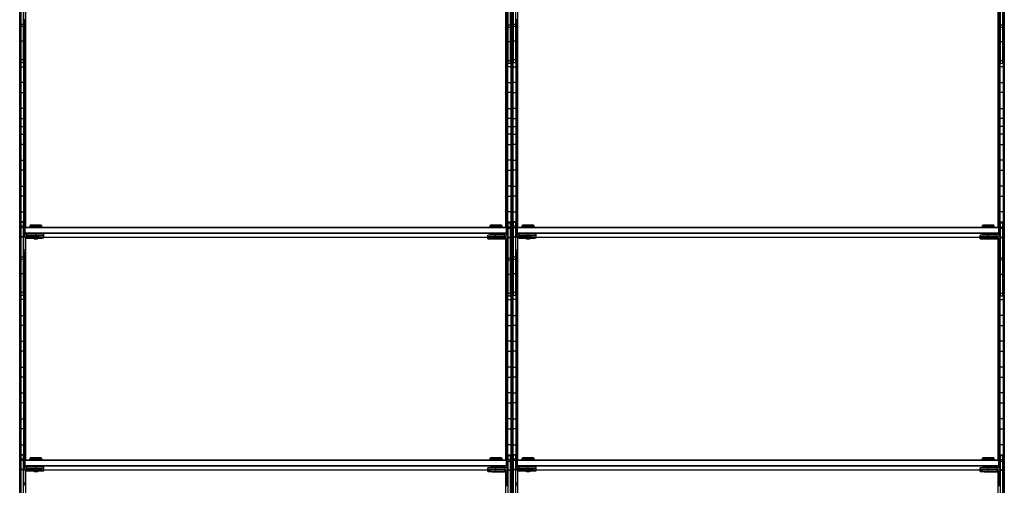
# Model space of a CAD drawing. Header units: millimetres. Extents: x -305 to 915, y -1202 to 1202.
# Tile 3 of 5: x -305 to 915, y -444 to 132. Entities that reach past the tile are written whole.
import ezdxf

# ---------------------------------------------------------------- set-up
doc = ezdxf.new("R2010")
doc.units = ezdxf.units.MM

msp = doc.modelspace()

# ---------------------------------------------------------------- linework, layer by layer
at = {"color": 7, "linetype": 'Continuous', "lineweight": 25}
for p, q in [((-304.9, -1200), (-304.9, 1200)), ((-304.5, 1199.7), (-304.5, -1199.7)), ((-303.7, 1198.8), (-303.7, -1198.8)), ((-303.4, 1198.5), (-303.4, -1198.5)), ((303.4, 1198.5), (303.4, -1198.5)), ((303.7, -1198.8), (303.7, 1198.8)), ((304.5, 1199.7), (304.5, -1199.7)), ((304.9, 1200), (304.9, -1200)), ((305.2, -1199.7), (305.2, 1199.7)), ((306, 1198.8), (306, -1198.8)), ((306.4, -1198.5), (306.4, 1198.5)), ((913.1, 1198.5), (913.1, -1198.5)), ((913.5, -1198.8), (913.5, 1198.8)), ((914.3, 1199.7), (914.3, -1199.7)), ((914.6, -1200), (914.6, 1200)), ((-303, 78.8), (-303, 169.8)), ((-300, 78.8), (-300, 169.8)), ((300, 77.8), (300, 168.8)), ((303, 77.8), (303, 168.8)), ((306.8, 78.8), (306.8, 169.8)), ((309.8, 78.8), (309.8, 169.8)), ((909.8, 77.8), (909.8, 168.8)), ((912.8, 77.8), (912.8, 168.8)), ((-298, 150.8), (-298, 131.8)), ((-297.4, -124.5), (-297.4, 149.2)), ((297.4, -124.5), (297.4, 148.2)), ((298, 149.8), (298, 130.8)), ((311.8, 150.8), (311.8, 131.8)), ((312.3, -124.5), (312.3, 149.2)), ((907.2, -124.5), (907.2, 148.2)), ((907.8, 149.8), (907.8, 130.8)), ((-300, 126.1), (-303, 126.1)), ((-300, 123.4), (-303, 123.4)), ((-298, 131.8), (-300, 131.8)), ((-299.6, -135.5), (-299.6, 131.8)), ((-299.3, 131.8), (-299.3, -134.9)), ((-298.5, 131.8), (-298.5, -125)), ((-298.1, -124.7), (-298.1, 131.8)), ((298, 131.2), (300, 131.2)), ((298, 130.8), (300, 130.8)), ((298.1, -124.7), (298.1, 130.8)), ((298.5, 130.8), (298.5, -125)), ((299.3, 130.8), (299.3, -135.9)), ((299.6, -136.5), (299.6, 130.8)), ((303, 125.1), (300, 125.1)), ((303, 122.4), (300, 122.4)), ((309.8, 126.1), (306.8, 126.1)), ((309.8, 123.4), (306.8, 123.4)), ((311.8, 131.8), (309.8, 131.8)), ((310.1, -135.5), (310.1, 131.8)), ((310.5, 131.8), (310.5, -134.9)), ((311.3, 131.8), (311.3, -125)), ((311.6, -124.7), (311.6, 131.8)), ((907.8, 131.2), (909.8, 131.2)), ((907.8, 130.8), (909.8, 130.8)), ((907.9, -124.7), (907.9, 130.8)), ((908.2, 130.8), (908.2, -125)), ((909, 130.8), (909, -135.9)), ((909.4, -136.5), (909.4, 130.8)), ((912.8, 125.1), (909.8, 125.1)), ((912.8, 122.4), (909.8, 122.4)), ((-303, 118.2), (-303.4, 118.2)), ((-299.6, 118.2), (-300, 118.2)), ((299.6, 118.2), (300, 118.2)), ((303, 118.2), (303.4, 118.2)), ((306.8, 118.2), (306.4, 118.2)), ((310.1, 118.2), (309.8, 118.2)), ((909.4, 118.2), (909.8, 118.2)), ((912.8, 118.2), (913.1, 118.2)), ((-303.4, 105.8), (-303, 105.8)), ((-300, 105.6), (-303, 105.6)), ((-300, 105.8), (-299.6, 105.8)), ((300, 105.8), (299.6, 105.8)), ((303, 104.6), (300, 104.6)), ((303.4, 105.8), (303, 105.8)), ((306.4, 105.8), (306.8, 105.8)), ((309.8, 105.6), (306.8, 105.6)), ((309.8, 105.8), (310.1, 105.8)), ((909.8, 105.8), (909.4, 105.8)), ((912.8, 104.6), (909.8, 104.6)), ((913.1, 105.8), (912.8, 105.8)), ((-303, 86.2), (-303.4, 86.2)), ((-299.6, 86.2), (-300, 86.2)), ((299.6, 86.2), (300, 86.2)), ((303, 86.2), (303.4, 86.2)), ((306.8, 86.2), (306.4, 86.2)), ((310.1, 86.2), (309.8, 86.2)), ((909.4, 86.2), (909.8, 86.2)), ((912.8, 86.2), (913.1, 86.2)), ((-303.4, 73.8), (-299.6, 73.8)), ((-300, 82.3), (-303, 82.3)), ((-300, 78.8), (-303, 78.8)), ((303.4, 73.8), (299.6, 73.8)), ((303, 81.3), (300, 81.3)), ((303, 77.8), (300, 77.8)), ((306.4, 73.8), (310.1, 73.8)), ((309.8, 82.3), (306.8, 82.3)), ((309.8, 78.8), (306.8, 78.8)), ((913.1, 73.8), (909.4, 73.8)), ((912.8, 81.3), (909.8, 81.3)), ((912.8, 77.8), (909.8, 77.8)), ((-299.6, 54.2), (-303.4, 54.2)), ((299.6, 54.2), (303.4, 54.2)), ((310.1, 54.2), (306.4, 54.2)), ((909.4, 54.2), (913.1, 54.2)), ((-303.4, 41.8), (-299.6, 41.8)), ((303.4, 41.8), (299.6, 41.8)), ((306.4, 41.8), (310.1, 41.8)), ((913.1, 41.8), (909.4, 41.8)), ((-299.6, 22.2), (-303.4, 22.2)), ((299.6, 22.2), (303.4, 22.2)), ((310.1, 22.2), (306.4, 22.2)), ((909.4, 22.2), (913.1, 22.2)), ((-304.9, 0), (-297.4, 0)), ((-303.4, 9.8), (-299.6, 9.8)), ((297.4, 0), (312.3, 0)), ((303.4, 9.8), (299.6, 9.8)), ((306.4, 9.8), (310.1, 9.8)), ((914.6, 0), (907.2, 0)), ((913.1, 9.8), (909.4, 9.8)), ((-303.4, -9.8), (-299.6, -9.8)), ((303.4, -9.8), (299.6, -9.8)), ((306.4, -9.8), (310.1, -9.8)), ((913.1, -9.8), (909.4, -9.8)), ((-299.6, -22.2), (-303.4, -22.2)), ((299.6, -22.2), (303.4, -22.2)), ((310.1, -22.2), (306.4, -22.2)), ((909.4, -22.2), (913.1, -22.2)), ((-303.4, -41.8), (-299.6, -41.8)), ((303.4, -41.8), (299.6, -41.8)), ((306.4, -41.8), (310.1, -41.8)), ((913.1, -41.8), (909.4, -41.8)), ((-299.6, -54.2), (-303.4, -54.2)), ((299.6, -54.2), (303.4, -54.2)), ((310.1, -54.2), (306.4, -54.2)), ((909.4, -54.2), (913.1, -54.2)), ((-303.4, -73.8), (-299.6, -73.8)), ((303.4, -73.8), (299.6, -73.8)), ((306.4, -73.8), (310.1, -73.8)), ((913.1, -73.8), (909.4, -73.8)), ((-299.6, -86.2), (-303.4, -86.2)), ((299.6, -86.2), (303.4, -86.2)), ((310.1, -86.2), (306.4, -86.2)), ((909.4, -86.2), (913.1, -86.2)), ((-303.4, -105.8), (-299.6, -105.8)), ((303.4, -105.8), (299.6, -105.8)), ((306.4, -105.8), (310.1, -105.8)), ((913.1, -105.8), (909.4, -105.8)), ((-299.6, -118.2), (-303.4, -118.2)), ((-303, -209.2), (-303, -118.2)), ((-303, -118.2), (-300, -118.2)), ((-300, -209.2), (-300, -118.2)), ((299.6, -118.2), (303.4, -118.2)), ((300, -210.2), (300, -119.2)), ((300, -119.2), (303, -119.2)), ((303, -210.2), (303, -119.2)), ((310.1, -118.2), (306.4, -118.2)), ((306.8, -209.2), (306.8, -118.2)), ((306.8, -118.2), (309.8, -118.2)), ((309.8, -209.2), (309.8, -118.2)), ((909.4, -118.2), (913.1, -118.2)), ((909.8, -210.2), (909.8, -119.2)), ((909.8, -119.2), (912.8, -119.2)), ((912.8, -210.2), (912.8, -119.2)), ((-300, -123.5), (-303, -123.5)), ((-300, -125.5), (-303, -125.5)), ((-299, -125.5), (-298, -124.5)), ((-299, -125.5), (-299, -134.6)), ((-299, -125.5), (-298, -125.5)), ((-298, -131.5), (-299, -131.5)), ((-298, -132.5), (-299, -131.5)), ((-298, -133.8), (-298, -124.5)), ((-298, -124.5), (298, -124.5)), ((298, -125.5), (-298, -125.5)), ((-298, -131.5), (298, -131.5)), ((298, -132.5), (-298, -132.5)), ((-296, -135.6), (-296, -133.2)), ((-285, -133.2), (-296, -133.2)), ((-291.7, -122.2), (-292.5, -122.9)), ((-292.5, -122.9), (-292.5, -124.4)), ((-291.8, -124.4), (-291.8, -124.5)), ((-285, -124.3), (-285, -122.1)), ((-285, -124.3), (-285, -124.5)), ((-285, -135.2), (-285, -133.2)), ((-277.5, -122.9), (-278.3, -122.2)), ((-278.2, -124.5), (-278.2, -124.4)), ((-277.5, -124.4), (-277.5, -122.9)), ((-275, -135.4), (-275, -133.4)), ((278.3, -122.2), (277.5, -122.9)), ((277.5, -122.9), (277.5, -124.4)), ((278.2, -124.4), (278.2, -124.5)), ((278.2, -133.4), (278.2, -134.3)), ((285, -124.3), (285, -122.1)), ((285, -124.3), (285, -124.5)), ((285, -136.2), (285, -133.3)), ((292.5, -122.9), (291.7, -122.2)), ((291.8, -124.5), (291.8, -124.4)), ((291.8, -134.2), (291.8, -133.4)), ((292.5, -124.4), (292.5, -122.9)), ((298, -134.8), (298, -124.5)), ((299, -125.5), (298, -124.5)), ((299, -125.5), (298, -125.5)), ((298, -131.5), (299, -131.5)), ((298, -132.5), (299, -131.5)), ((299, -125.5), (299, -135.6)), ((303, -124.5), (300, -124.5)), ((303, -126.5), (300, -126.5)), ((309.8, -123.5), (306.8, -123.5)), ((309.8, -125.5), (306.8, -125.5)), ((310.8, -125.5), (311.8, -124.5)), ((310.8, -125.5), (310.8, -134.6)), ((310.8, -125.5), (311.8, -125.5)), ((311.8, -131.5), (310.8, -131.5)), ((311.8, -132.5), (310.8, -131.5)), ((311.8, -133.8), (311.8, -124.5)), ((311.8, -124.5), (907.8, -124.5)), ((907.8, -125.5), (311.8, -125.5)), ((311.8, -131.5), (907.8, -131.5)), ((907.8, -132.5), (311.8, -132.5)), ((313.7, -135.6), (313.7, -133.2)), ((324.8, -133.2), (313.7, -133.2)), ((317.2, -122.9), (317.2, -124.4)), ((318, -122.2), (317.3, -122.9)), ((318, -124.4), (318, -124.5)), ((324.8, -124.3), (324.8, -122.1)), ((324.8, -124.3), (324.8, -124.5)), ((324.8, -135.2), (324.8, -133.2)), ((332.2, -122.9), (331.5, -122.2)), ((331.5, -124.5), (331.5, -124.4)), ((332.2, -124.4), (332.2, -122.9)), ((334.8, -135.4), (334.8, -133.4)), ((887.2, -122.9), (887.2, -124.4)), ((888, -122.2), (887.3, -122.9)), ((888, -124.4), (888, -124.5)), ((888, -133.4), (888, -134.3)), ((894.8, -124.3), (894.8, -122.1)), ((894.8, -124.3), (894.8, -124.5)), ((894.8, -136.2), (894.8, -133.3)), ((902.2, -122.9), (901.5, -122.2)), ((901.5, -124.5), (901.5, -124.4)), ((901.5, -134.2), (901.5, -133.4)), ((902.2, -124.4), (902.2, -122.9)), ((907.8, -134.8), (907.8, -124.5)), ((908.8, -125.5), (907.8, -124.5)), ((908.8, -125.5), (907.8, -125.5)), ((907.8, -131.5), (908.8, -131.5)), ((907.8, -132.5), (908.8, -131.5)), ((908.8, -125.5), (908.8, -135.6)), ((912.8, -124.5), (909.8, -124.5)), ((912.8, -126.5), (909.8, -126.5)), ((-303.4, -137.8), (-303, -137.8)), ((-300, -136.5), (-303, -136.5)), ((-300, -136.9), (-303, -136.9)), ((-298, -137.2), (-300, -137.2)), ((-298, -137.2), (-298, -156.2)), ((-297.4, -412.5), (-297.4, -138.8)), ((-285, -135.2), (-296, -135.2)), ((-296, -135.6), (-287.5, -135.6)), ((-296, -138.2), (-296, -135.8)), ((-287.5, -135.8), (-296, -135.8)), ((-285, -137.8), (-296, -137.8)), ((-296, -138.2), (-287.5, -138.2)), ((-287.5, -135.4), (-287.5, -135.9)), ((-287.5, -135.9), (-287, -136.4)), ((-287.5, -138), (-287.5, -138.5)), ((-287.5, -138.5), (-287, -139)), ((-285, -136.4), (-285, -135.3)), ((-285, -137.8), (-285, -136.4)), ((-285, -139), (-285, -138)), ((-283, -136.4), (-282.5, -135.9)), ((-283, -139), (-282.5, -138.5)), ((-282.5, -135.9), (-282.5, -135.4)), ((-282.5, -138.5), (-282.5, -138)), ((-275, -138), (-275, -136)), ((-275, -136.9), (278.2, -136.9)), ((275, -136.4), (275, -134.4)), ((275, -139), (275, -137)), ((278.2, -136.5), (278.2, -136.9)), ((283, -136.4), (283, -136.4)), ((283, -139), (283, -139)), ((296, -134.2), (285, -134.2)), ((296, -136.2), (285, -136.2)), ((285, -136.4), (285, -136.4)), ((285, -136.4), (285, -136.4)), ((285, -136.6), (296, -136.6)), ((285, -138.8), (285, -136.6)), ((296, -136.8), (285, -136.8)), ((296, -138.8), (285, -138.8)), ((285, -139), (285, -139)), ((285, -139), (285, -139)), ((285, -139.2), (296, -139.2)), ((287, -136.4), (287, -136.4)), ((287, -139), (287, -139)), ((291.8, -136.8), (291.8, -136.6)), ((296, -136.6), (296, -134.2)), ((296, -139.2), (296, -136.8)), ((296.5, -136.9), (297.1, -136.9)), ((297.4, -412.5), (297.4, -139.8)), ((298, -138.2), (298, -157.2)), ((298, -138.2), (300, -138.2)), ((303, -137.5), (300, -137.5)), ((300, -137.8), (300, -137.8)), ((303, -137.9), (300, -137.9)), ((303.4, -137.8), (303, -137.8)), ((306.4, -137.8), (306.8, -137.8)), ((309.8, -136.5), (306.8, -136.5)), ((309.8, -136.9), (306.8, -136.9)), ((311.8, -137.2), (309.8, -137.2)), ((311.8, -137.2), (311.8, -156.2)), ((312.3, -412.5), (312.3, -138.8)), ((324.8, -135.2), (313.7, -135.2)), ((313.7, -135.6), (322.2, -135.6)), ((313.7, -138.2), (313.7, -135.8)), ((322.2, -135.8), (313.7, -135.8)), ((324.8, -137.8), (313.7, -137.8)), ((313.7, -138.2), (322.2, -138.2)), ((322.2, -135.4), (322.2, -135.9)), ((322.2, -138), (322.2, -138.5)), ((322.2, -135.9), (322.8, -136.4)), ((322.2, -138.5), (322.8, -139)), ((324.8, -136.4), (324.8, -135.3)), ((324.8, -137.8), (324.8, -136.4)), ((324.8, -139), (324.8, -138)), ((326.7, -136.4), (327.2, -135.9)), ((326.7, -139), (327.2, -138.5)), ((327.2, -135.9), (327.2, -135.4)), ((327.2, -138.5), (327.2, -138)), ((334.8, -138), (334.8, -136)), ((334.8, -136.9), (888, -136.9)), ((884.8, -136.4), (884.8, -134.4)), ((884.8, -139), (884.8, -137)), ((888, -136.5), (888, -136.9)), ((892.7, -136.4), (892.8, -136.4)), ((892.7, -139), (892.8, -139)), ((905.8, -134.2), (894.8, -134.2)), ((905.8, -136.2), (894.8, -136.2)), ((894.8, -136.4), (894.8, -136.4)), ((894.8, -136.4), (894.8, -136.4)), ((894.8, -136.6), (905.8, -136.6)), ((894.8, -138.8), (894.8, -136.6)), ((905.8, -136.8), (894.8, -136.8)), ((905.8, -138.8), (894.8, -138.8)), ((894.8, -139), (894.8, -139)), ((894.8, -139), (894.8, -139)), ((894.8, -139.2), (905.8, -139.2)), ((896.7, -136.4), (896.8, -136.4)), ((896.7, -139), (896.8, -139)), ((901.5, -136.8), (901.5, -136.6)), ((905.8, -136.6), (905.8, -134.2)), ((905.8, -139.2), (905.8, -136.8)), ((906.2, -136.9), (906.8, -136.9)), ((907.2, -412.5), (907.2, -139.8)), ((907.8, -138.2), (909.8, -138.2)), ((907.8, -138.2), (907.8, -157.2)), ((909.8, -137.8), (909.7, -137.8)), ((912.8, -137.5), (909.8, -137.5)), ((912.8, -137.9), (909.8, -137.9)), ((913.1, -137.8), (912.8, -137.8)), ((-303, -150.2), (-303.4, -150.2)), ((-298, -153.2), (-300, -153.2)), ((-298, -153.6), (-300, -153.6)), ((-298, -155.8), (-300, -155.8)), ((-298, -156.2), (-300, -156.2)), ((-299.6, -423.5), (-299.6, -156.2)), ((-299.3, -156.2), (-299.3, -422.9)), ((-298.5, -413), (-298.5, -156.2)), ((-298.1, -156.2), (-298.1, -412.7)), ((298, -154.2), (300, -154.2)), ((298, -154.6), (300, -154.6)), ((298, -156.8), (300, -156.8)), ((298, -157.2), (300, -157.2)), ((298.1, -157.2), (298.1, -412.7)), ((298.5, -413), (298.5, -157.2)), ((299.3, -157.2), (299.3, -423.9)), ((299.6, -424.5), (299.6, -157.2)), ((303, -150.2), (303.4, -150.2)), ((306.8, -150.2), (306.4, -150.2)), ((311.8, -153.2), (309.8, -153.2)), ((311.8, -153.6), (309.8, -153.6)), ((311.8, -155.8), (309.8, -155.8)), ((311.8, -156.2), (309.8, -156.2)), ((310.1, -423.5), (310.1, -156.2)), ((310.5, -156.2), (310.5, -422.9)), ((311.3, -413), (311.3, -156.2)), ((311.6, -156.2), (311.6, -412.7)), ((907.8, -154.2), (909.8, -154.2)), ((907.8, -154.6), (909.8, -154.6)), ((907.8, -156.8), (909.8, -156.8)), ((907.8, -157.2), (909.8, -157.2)), ((907.9, -157.2), (907.9, -412.7)), ((908.2, -413), (908.2, -157.2)), ((909, -157.2), (909, -423.9)), ((909.4, -424.5), (909.4, -157.2)), ((912.8, -150.2), (913.1, -150.2)), ((-303.4, -169.8), (-303, -169.8)), ((-300, -161.9), (-303, -161.9)), ((-300, -164.6), (-303, -164.6)), ((-300, -169.8), (-299.6, -169.8)), ((300, -169.8), (299.6, -169.8)), ((303, -162.9), (300, -162.9)), ((303, -165.6), (300, -165.6)), ((303.4, -169.8), (303, -169.8)), ((306.4, -169.8), (306.8, -169.8)), ((309.8, -161.9), (306.8, -161.9)), ((309.8, -164.6), (306.8, -164.6)), ((309.8, -169.8), (310.1, -169.8)), ((909.8, -169.8), (909.4, -169.8)), ((912.8, -162.9), (909.8, -162.9)), ((912.8, -165.6), (909.8, -165.6)), ((913.1, -169.8), (912.8, -169.8)), ((-303, -182.2), (-303.4, -182.2)), ((-300, -182.4), (-303, -182.4)), ((-299.6, -182.2), (-300, -182.2)), ((299.6, -182.2), (300, -182.2)), ((303, -182.2), (303.4, -182.2)), ((306.8, -182.2), (306.4, -182.2)), ((309.8, -182.4), (306.8, -182.4)), ((310.1, -182.2), (309.8, -182.2)), ((909.4, -182.2), (909.8, -182.2)), ((912.8, -182.2), (913.1, -182.2)), ((303, -183.4), (300, -183.4)), ((912.8, -183.4), (909.8, -183.4)), ((-303.4, -201.8), (-303, -201.8)), ((-300, -205.7), (-303, -205.7)), ((-300, -201.8), (-299.6, -201.8)), ((300, -201.8), (299.6, -201.8)), ((303, -206.7), (300, -206.7)), ((303.4, -201.8), (303, -201.8)), ((306.4, -201.8), (306.8, -201.8)), ((309.8, -205.7), (306.8, -205.7)), ((309.8, -201.8), (310.1, -201.8)), ((909.8, -201.8), (909.4, -201.8)), ((912.8, -206.7), (909.8, -206.7)), ((913.1, -201.8), (912.8, -201.8)), ((-299.6, -214.2), (-303.4, -214.2)), ((-300, -209.2), (-303, -209.2)), ((299.6, -214.2), (303.4, -214.2)), ((303, -210.2), (300, -210.2)), ((310.1, -214.2), (306.4, -214.2)), ((309.8, -209.2), (306.8, -209.2)), ((909.4, -214.2), (913.1, -214.2)), ((912.8, -210.2), (909.8, -210.2)), ((-303.4, -233.8), (-299.6, -233.8)), ((303.4, -233.8), (299.6, -233.8)), ((306.4, -233.8), (310.1, -233.8)), ((913.1, -233.8), (909.4, -233.8)), ((-299.6, -246.2), (-303.4, -246.2)), ((299.6, -246.2), (303.4, -246.2)), ((310.1, -246.2), (306.4, -246.2)), ((909.4, -246.2), (913.1, -246.2)), ((-303.4, -265.8), (-299.6, -265.8)), ((303.4, -265.8), (299.6, -265.8)), ((306.4, -265.8), (310.1, -265.8)), ((913.1, -265.8), (909.4, -265.8)), ((-299.6, -278.2), (-303.4, -278.2)), ((299.6, -278.2), (303.4, -278.2)), ((310.1, -278.2), (306.4, -278.2)), ((909.4, -278.2), (913.1, -278.2)), ((-303.4, -297.8), (-299.6, -297.8)), ((303.4, -297.8), (299.6, -297.8)), ((306.4, -297.8), (310.1, -297.8)), ((913.1, -297.8), (909.4, -297.8)), ((-299.6, -310.2), (-303.4, -310.2)), ((299.6, -310.2), (303.4, -310.2)), ((310.1, -310.2), (306.4, -310.2)), ((909.4, -310.2), (913.1, -310.2)), ((-303.4, -329.8), (-299.6, -329.8)), ((303.4, -329.8), (299.6, -329.8)), ((306.4, -329.8), (310.1, -329.8)), ((913.1, -329.8), (909.4, -329.8)), ((-299.6, -342.2), (-303.4, -342.2)), ((299.6, -342.2), (303.4, -342.2)), ((310.1, -342.2), (306.4, -342.2)), ((909.4, -342.2), (913.1, -342.2)), ((-303.4, -361.8), (-299.6, -361.8)), ((303.4, -361.8), (299.6, -361.8)), ((306.4, -361.8), (310.1, -361.8)), ((913.1, -361.8), (909.4, -361.8)), ((-299.6, -374.2), (-303.4, -374.2)), ((299.6, -374.2), (303.4, -374.2)), ((310.1, -374.2), (306.4, -374.2)), ((909.4, -374.2), (913.1, -374.2)), ((-303.4, -393.8), (-299.6, -393.8)), ((303.4, -393.8), (299.6, -393.8)), ((306.4, -393.8), (310.1, -393.8)), ((913.1, -393.8), (909.4, -393.8)), ((-299.6, -406.2), (-303.4, -406.2)), ((-303, -497.2), (-303, -406.2)), ((-303, -406.2), (-300, -406.2)), ((-300, -411.5), (-303, -411.5)), ((-300, -413.5), (-303, -413.5)), ((-300, -497.2), (-300, -406.2)), ((-299, -413.5), (-298, -412.5)), ((-299, -413.5), (-299, -422.6)), ((-299, -413.5), (-298, -413.5)), ((-298, -421.8), (-298, -412.5)), ((-298, -412.5), (298, -412.5)), ((298, -413.5), (-298, -413.5)), ((-291.7, -410.2), (-292.5, -410.9)), ((-292.5, -410.9), (-292.5, -412.4)), ((-291.8, -412.4), (-291.8, -412.5)), ((-285, -412.3), (-285, -410.1)), ((-285, -412.3), (-285, -412.5)), ((-277.5, -410.9), (-278.3, -410.2)), ((-278.2, -412.5), (-278.2, -412.4)), ((-277.5, -412.4), (-277.5, -410.9)), ((278.3, -410.2), (277.5, -410.9)), ((277.5, -410.9), (277.5, -412.4)), ((278.2, -412.4), (278.2, -412.5)), ((285, -412.3), (285, -410.1)), ((285, -412.3), (285, -412.5)), ((292.5, -410.9), (291.7, -410.2)), ((291.8, -412.5), (291.8, -412.4)), ((292.5, -412.4), (292.5, -410.9)), ((298, -422.8), (298, -412.5)), ((299, -413.5), (298, -412.5)), ((299, -413.5), (298, -413.5)), ((299, -413.5), (299, -423.6)), ((299.6, -406.2), (303.4, -406.2)), ((300, -498.2), (300, -407.2)), ((300, -407.2), (303, -407.2)), ((303, -412.5), (300, -412.5)), ((303, -414.5), (300, -414.5)), ((303, -498.2), (303, -407.2)), ((310.1, -406.2), (306.4, -406.2)), ((306.8, -497.2), (306.8, -406.2)), ((306.8, -406.2), (309.8, -406.2)), ((309.8, -411.5), (306.8, -411.5)), ((309.8, -413.5), (306.8, -413.5)), ((309.8, -497.2), (309.8, -406.2)), ((310.8, -413.5), (311.8, -412.5)), ((310.8, -413.5), (310.8, -422.6)), ((310.8, -413.5), (311.8, -413.5)), ((311.8, -421.8), (311.8, -412.5)), ((311.8, -412.5), (907.8, -412.5)), ((907.8, -413.5), (311.8, -413.5)), ((317.2, -410.9), (317.2, -412.4)), ((318, -410.2), (317.3, -410.9)), ((318, -412.4), (318, -412.5)), ((324.8, -412.3), (324.8, -410.1)), ((324.8, -412.3), (324.8, -412.5)), ((332.2, -410.9), (331.5, -410.2)), ((331.5, -412.5), (331.5, -412.4)), ((332.2, -412.4), (332.2, -410.9)), ((887.2, -410.9), (887.2, -412.4)), ((888, -410.2), (887.3, -410.9)), ((888, -412.4), (888, -412.5)), ((894.8, -412.3), (894.8, -410.1)), ((894.8, -412.3), (894.8, -412.5)), ((902.2, -410.9), (901.5, -410.2)), ((901.5, -412.5), (901.5, -412.4)), ((902.2, -412.4), (902.2, -410.9)), ((907.8, -422.8), (907.8, -412.5)), ((908.8, -413.5), (907.8, -412.5)), ((908.8, -413.5), (907.8, -413.5)), ((908.8, -413.5), (908.8, -423.6)), ((909.4, -406.2), (913.1, -406.2)), ((909.8, -498.2), (909.8, -407.2)), ((909.8, -407.2), (912.8, -407.2)), ((912.8, -412.5), (909.8, -412.5)), ((912.8, -414.5), (909.8, -414.5)), ((912.8, -498.2), (912.8, -407.2)), ((-303.4, -425.8), (-303, -425.8)), ((-300, -424.5), (-303, -424.5)), ((-300, -424.9), (-303, -424.9)), ((-298, -425.2), (-300, -425.2)), ((-298, -420.5), (-299, -419.5)), ((-298, -419.5), (-299, -419.5)), ((-298, -419.5), (298, -419.5)), ((298, -420.5), (-298, -420.5)), ((-298, -425.2), (-298, -444.2)), ((-297.4, -700.5), (-297.4, -426.8)), ((-296, -423.6), (-296, -421.2)), ((-285, -421.2), (-296, -421.2)), ((-285, -423.2), (-296, -423.2)), ((-296, -423.6), (-287.5, -423.6)), ((-296, -426.2), (-296, -423.8)), ((-287.5, -423.8), (-296, -423.8)), ((-285, -425.8), (-296, -425.8)), ((-296, -426.2), (-287.5, -426.2)), ((-287.5, -423.4), (-287.5, -423.9)), ((-287.5, -423.9), (-287, -424.4)), ((-287.5, -426), (-287.5, -426.5)), ((-287.5, -426.5), (-287, -427)), ((-285, -423.2), (-285, -421.2)), ((-285, -424.4), (-285, -423.3)), ((-285, -425.8), (-285, -424.4)), ((-285, -427), (-285, -426)), ((-283, -424.4), (-282.5, -423.9)), ((-283, -427), (-282.5, -426.5)), ((-282.5, -423.9), (-282.5, -423.4)), ((-282.5, -426.5), (-282.5, -426)), ((-275, -423.4), (-275, -421.4)), ((-275, -426), (-275, -424)), ((-275, -424.9), (278.2, -424.9)), ((275, -424.4), (275, -422.4)), ((275, -427), (275, -425)), ((278.2, -421.4), (278.2, -422.3)), ((278.2, -424.5), (278.2, -424.9)), ((283, -424.4), (283, -424.4)), ((285, -424.2), (285, -421.3)), ((296, -422.2), (285, -422.2)), ((296, -424.2), (285, -424.2)), ((285, -424.4), (285, -424.4)), ((285, -424.4), (285, -424.4)), ((285, -426.8), (285, -424.6)), ((285, -424.6), (296, -424.6)), ((296, -424.8), (285, -424.8)), ((287, -424.4), (287, -424.4)), ((291.8, -422.2), (291.8, -421.4)), ((291.8, -424.8), (291.8, -424.6)), ((296, -424.6), (296, -422.2)), ((296, -427.2), (296, -424.8)), ((296.5, -424.9), (297.1, -424.9)), ((298, -419.5), (299, -419.5)), ((298, -420.5), (299, -419.5)), ((298, -426.2), (298, -445.2)), ((298, -426.2), (300, -426.2)), ((303, -425.5), (300, -425.5)), ((300, -425.8), (300, -425.8)), ((303, -425.9), (300, -425.9)), ((303.4, -425.8), (303, -425.8)), ((306.4, -425.8), (306.8, -425.8)), ((309.8, -424.5), (306.8, -424.5)), ((309.8, -424.9), (306.8, -424.9)), ((311.8, -425.2), (309.8, -425.2)), ((311.8, -419.5), (310.8, -419.5)), ((311.8, -420.5), (310.8, -419.5)), ((311.8, -419.5), (907.8, -419.5)), ((907.8, -420.5), (311.8, -420.5)), ((311.8, -425.2), (311.8, -444.2)), ((312.3, -700.5), (312.3, -426.8)), ((313.7, -423.6), (313.7, -421.2)), ((324.8, -421.2), (313.7, -421.2)), ((324.8, -423.2), (313.7, -423.2)), ((313.7, -423.6), (322.2, -423.6)), ((313.7, -426.2), (313.7, -423.8)), ((322.2, -423.8), (313.7, -423.8)), ((324.8, -425.8), (313.7, -425.8)), ((313.7, -426.2), (322.2, -426.2)), ((322.2, -423.4), (322.2, -423.9)), ((322.2, -426), (322.2, -426.5)), ((322.2, -423.9), (322.8, -424.4)), ((322.2, -426.5), (322.8, -427)), ((324.8, -423.2), (324.8, -421.2)), ((324.8, -424.4), (324.8, -423.3)), ((324.8, -425.8), (324.8, -424.4)), ((324.8, -427), (324.8, -426)), ((326.7, -424.4), (327.2, -423.9)), ((326.7, -427), (327.2, -426.5)), ((327.2, -423.9), (327.2, -423.4)), ((327.2, -426.5), (327.2, -426)), ((334.8, -423.4), (334.8, -421.4)), ((334.8, -426), (334.8, -424)), ((334.8, -424.9), (888, -424.9)), ((884.8, -424.4), (884.8, -422.4)), ((884.8, -427), (884.8, -425)), ((888, -421.4), (888, -422.3)), ((888, -424.5), (888, -424.9)), ((892.7, -424.4), (892.8, -424.4)), ((894.8, -424.2), (894.8, -421.3)), ((905.8, -422.2), (894.8, -422.2)), ((905.8, -424.2), (894.8, -424.2)), ((894.8, -424.4), (894.8, -424.4)), ((894.8, -424.4), (894.8, -424.4)), ((894.8, -424.6), (905.8, -424.6)), ((894.8, -426.8), (894.8, -424.6)), ((905.8, -424.8), (894.8, -424.8)), ((896.7, -424.4), (896.8, -424.4)), ((901.5, -422.2), (901.5, -421.4)), ((901.5, -424.8), (901.5, -424.6)), ((905.8, -424.6), (905.8, -422.2)), ((905.8, -427.2), (905.8, -424.8)), ((906.2, -424.9), (906.8, -424.9)), ((907.8, -419.5), (908.8, -419.5)), ((907.8, -420.5), (908.8, -419.5)), ((907.8, -426.2), (909.8, -426.2)), ((907.8, -426.2), (907.8, -445.2)), ((909.8, -425.8), (909.7, -425.8)), ((912.8, -425.5), (909.8, -425.5)), ((912.8, -425.9), (909.8, -425.9)), ((913.1, -425.8), (912.8, -425.8)), ((-303, -438.2), (-303.4, -438.2)), ((283, -427), (283, -427)), ((296, -426.8), (285, -426.8)), ((285, -427), (285, -427)), ((285, -427), (285, -427)), ((285, -427.2), (296, -427.2)), ((287, -427), (287, -427)), ((297.4, -700.5), (297.4, -427.8)), ((303, -438.2), (303.4, -438.2)), ((306.8, -438.2), (306.4, -438.2)), ((892.7, -427), (892.8, -427)), ((905.8, -426.8), (894.8, -426.8)), ((894.8, -427), (894.8, -427)), ((894.8, -427), (894.8, -427)), ((894.8, -427.2), (905.8, -427.2)), ((896.7, -427), (896.8, -427)), ((907.2, -700.5), (907.2, -427.8)), ((912.8, -438.2), (913.1, -438.2)), ((-298, -441.2), (-300, -441.2)), ((-298, -441.6), (-300, -441.6)), ((-298, -443.8), (-300, -443.8)), ((298, -442.2), (300, -442.2)), ((298, -442.6), (300, -442.6)), ((311.8, -441.2), (309.8, -441.2)), ((311.8, -441.6), (309.8, -441.6)), ((311.8, -443.8), (309.8, -443.8)), ((907.8, -442.2), (909.8, -442.2)), ((907.8, -442.6), (909.8, -442.6))]:
    msp.add_line(p, q, dxfattribs=at)
at = {"color": 7, "linetype": 'Continuous', "lineweight": 25, "flags": 128}
for points in [[(-291.8, -124.5), (-291.8, -124.5), (-292.3, -124.4), (-292.5, -124.4), (-292.3, -124.4), (-291.8, -124.3), (-290.9, -124.3), (-289.7, -124.3), (-288.3, -124.3), (-286.7, -124.3), (-285, -124.3)], [(-285, -124.3), (-283.3, -124.3), (-281.7, -124.3), (-280.3, -124.3), (-279.1, -124.3), (-278.2, -124.3), (-277.7, -124.4), (-277.5, -124.4), (-277.7, -124.4), (-278.2, -124.5), (-278.2, -124.5)], [(278.2, -124.5), (278.2, -124.5), (277.7, -124.4), (277.5, -124.4), (277.7, -124.4), (278.2, -124.3), (279.1, -124.3), (280.3, -124.3), (281.7, -124.3), (283.3, -124.3), (285, -124.3)], [(285, -124.3), (286.7, -124.3), (288.3, -124.3), (289.7, -124.3), (290.9, -124.3), (291.8, -124.3), (292.3, -124.4), (292.5, -124.4), (292.3, -124.4), (291.8, -124.5), (291.8, -124.5)], [(317.7, -124.4), (317.4, -124.4), (317.2, -124.4), (317.4, -124.4), (318, -124.3), (318.9, -124.3), (320.1, -124.3), (321.5, -124.3), (323.1, -124.3), (324.8, -124.3)], [(318, -124.5), (318, -124.5), (317.8, -124.4)], [(324.8, -124.3), (326.4, -124.3), (328, -124.3), (329.4, -124.3), (330.6, -124.3), (331.5, -124.3), (332.1, -124.4), (332.2, -124.4), (332.1, -124.4), (331.5, -124.5), (331.5, -124.5)], [(888, -124.5), (888, -124.5), (887.4, -124.4), (887.2, -124.4), (887.4, -124.4), (888, -124.3), (888.9, -124.3), (890.1, -124.3), (891.5, -124.3), (893.1, -124.3), (894.8, -124.3)], [(894.8, -124.3), (896.4, -124.3), (898, -124.3), (899.4, -124.3), (900.6, -124.3), (901.5, -124.3), (902.1, -124.4), (902.2, -124.4), (902.1, -124.4), (901.5, -124.5), (901.5, -124.5)], [(-296, -135.8), (-296.8, -135.9), (-297.3, -136.1)], [(-287.5, -135.9), (-287.5, -135.9), (-287.3, -135.9), (-286.8, -135.9), (-286, -135.9), (-285, -135.8)], [(-285, -136.4), (-285.8, -136.4), (-286.4, -136.4), (-286.8, -136.4), (-287, -136.4), (-286.8, -136.4), (-286.4, -136.4), (-285.8, -136.4), (-285, -136.4)], [(-285, -139), (-285.8, -139), (-286.4, -139), (-286.8, -139), (-287, -139), (-286.8, -139), (-286.4, -139), (-285.8, -139), (-285, -139)], [(-285, -136.4), (-284.2, -136.4), (-283.6, -136.4), (-283.2, -136.4), (-283, -136.4), (-283.2, -136.4), (-283.6, -136.4), (-284.2, -136.4), (-285, -136.4)], [(-285, -138.5), (-284, -138.5), (-283.2, -138.5), (-282.7, -138.5), (-282.5, -138.5), (-282.5, -138.5)], [(-285, -139), (-284.2, -139), (-283.6, -139), (-283.2, -139), (-283, -139), (-283.2, -139), (-283.6, -139), (-284.2, -139), (-285, -139)], [(285, -136.4), (284.1, -136.4), (283.4, -136.4), (282.9, -136.4), (282.8, -136.4), (282.9, -136.4), (283.4, -136.4), (284.1, -136.4), (285, -136.4)], [(285, -139), (284.1, -139), (283.4, -139), (282.9, -139), (282.8, -139), (282.9, -139), (283.4, -139), (284.1, -139), (285, -139)], [(285, -136.4), (284.2, -136.4), (283.6, -136.4), (283.2, -136.4), (283, -136.4), (283.2, -136.4), (283.6, -136.4), (284.2, -136.4), (285, -136.4)], [(285, -139), (284.2, -139), (283.6, -139), (283.2, -139), (283, -139), (283.2, -139), (283.6, -139), (284.2, -139), (285, -139)], [(285, -136.4), (285.8, -136.4), (286.4, -136.4), (286.8, -136.4), (287, -136.4), (286.8, -136.4), (286.4, -136.4), (285.8, -136.4), (285, -136.4)], [(285, -136.4), (285.9, -136.4), (286.6, -136.4), (287.1, -136.4), (287.2, -136.4), (287.1, -136.4), (286.6, -136.4), (285.9, -136.4), (285, -136.4)], [(285, -139), (285.8, -139), (286.4, -139), (286.8, -139), (287, -139), (286.8, -139), (286.4, -139), (285.8, -139), (285, -139)], [(285, -139), (285.9, -139), (286.6, -139), (287.1, -139), (287.2, -139), (287.1, -139), (286.6, -139), (285.9, -139), (285, -139)], [(297.3, -137.1), (296.8, -136.9), (296, -136.8)], [(313.7, -135.8), (313, -135.9), (312.4, -136.1)], [(322.2, -135.9), (322.2, -135.9), (322.4, -135.9), (323, -135.9), (323.8, -135.9), (324.8, -135.8)], [(324.8, -136.4), (324, -136.4), (323.3, -136.4), (322.9, -136.4), (322.8, -136.4), (322.9, -136.4), (323.3, -136.4), (324, -136.4), (324.8, -136.4)], [(324.8, -139), (324, -139), (323.3, -139), (322.9, -139), (322.8, -139), (322.9, -139), (323.3, -139), (324, -139), (324.8, -139)], [(324.8, -135.8), (325.7, -135.9), (326.5, -135.9), (327.1, -135.9), (327.2, -135.9), (327.2, -135.9)], [(324.8, -136.4), (325.5, -136.4), (326.2, -136.4), (326.6, -136.4), (326.7, -136.4), (326.6, -136.4), (326.2, -136.4), (325.5, -136.4), (324.8, -136.4)], [(324.8, -138.5), (325.7, -138.5), (326.5, -138.5), (327.1, -138.5), (327.2, -138.5), (327.2, -138.5)], [(324.8, -139), (325.5, -139), (326.2, -139), (326.6, -139), (326.7, -139), (326.6, -139), (326.2, -139), (325.5, -139), (324.8, -139)], [(894.8, -136.4), (893.9, -136.4), (893.2, -136.4), (892.7, -136.4), (892.5, -136.4), (892.7, -136.4), (893.2, -136.4), (893.9, -136.4), (894.8, -136.4)], [(894.8, -139), (893.9, -139), (893.2, -139), (892.7, -139), (892.5, -139), (892.7, -139), (893.2, -139), (893.9, -139), (894.8, -139)], [(894.8, -136.4), (894, -136.4), (893.3, -136.4), (892.9, -136.4), (892.8, -136.4), (892.9, -136.4), (893.3, -136.4), (894, -136.4), (894.8, -136.4)], [(894.8, -139), (894, -139), (893.3, -139), (892.9, -139), (892.8, -139), (892.9, -139), (893.3, -139), (894, -139), (894.8, -139)], [(894.8, -136.4), (895.5, -136.4), (896.2, -136.4), (896.6, -136.4), (896.7, -136.4), (896.6, -136.4), (896.2, -136.4), (895.5, -136.4), (894.8, -136.4)], [(894.8, -136.4), (895.6, -136.4), (896.3, -136.4), (896.8, -136.4), (897, -136.4), (896.8, -136.4), (896.3, -136.4), (895.6, -136.4), (894.8, -136.4)], [(894.8, -139), (895.5, -139), (896.2, -139), (896.6, -139), (896.7, -139), (896.6, -139), (896.2, -139), (895.5, -139), (894.8, -139)], [(894.8, -139), (895.6, -139), (896.3, -139), (896.8, -139), (897, -139), (896.8, -139), (896.3, -139), (895.6, -139), (894.8, -139)], [(907.1, -137.1), (906.5, -136.9), (905.8, -136.8)], [(-291.8, -412.5), (-291.8, -412.5), (-292.3, -412.4), (-292.5, -412.4), (-292.3, -412.4), (-291.8, -412.3), (-290.9, -412.3), (-289.7, -412.3), (-288.3, -412.3), (-286.7, -412.3), (-285, -412.3)], [(-285, -412.3), (-283.3, -412.3), (-281.7, -412.3), (-280.3, -412.3), (-279.1, -412.3), (-278.2, -412.3), (-277.7, -412.4), (-277.5, -412.4), (-277.7, -412.4), (-278.2, -412.5), (-278.2, -412.5)], [(278.2, -412.5), (278.2, -412.5), (277.7, -412.4), (277.5, -412.4), (277.7, -412.4), (278.2, -412.3), (279.1, -412.3), (280.3, -412.3), (281.7, -412.3), (283.3, -412.3), (285, -412.3)], [(285, -412.3), (286.7, -412.3), (288.3, -412.3), (289.7, -412.3), (290.9, -412.3), (291.8, -412.3), (292.3, -412.4), (292.5, -412.4), (292.3, -412.4), (291.8, -412.5), (291.8, -412.5)], [(318, -412.5), (318, -412.5), (317.4, -412.4), (317.2, -412.4), (317.4, -412.4), (318, -412.3), (318.9, -412.3), (320.1, -412.3), (321.5, -412.3), (323.1, -412.3), (324.8, -412.3)], [(324.8, -412.3), (326.4, -412.3), (328, -412.3), (329.4, -412.3), (330.6, -412.3), (331.5, -412.3), (332.1, -412.4), (332.2, -412.4), (332.1, -412.4), (331.5, -412.5), (331.5, -412.5)], [(888, -412.5), (888, -412.5), (887.4, -412.4), (887.2, -412.4), (887.4, -412.4), (888, -412.3), (888.9, -412.3), (890.1, -412.3), (891.5, -412.3), (893.1, -412.3), (894.8, -412.3)], [(894.8, -412.3), (896.4, -412.3), (898, -412.3), (899.4, -412.3), (900.6, -412.3), (901.5, -412.3), (902.1, -412.4), (902.2, -412.4), (902.1, -412.4), (901.5, -412.5), (901.5, -412.5)], [(-296, -423.8), (-296.8, -423.9), (-297.3, -424.1)], [(-287.5, -423.9), (-287.5, -423.9), (-287.3, -423.9), (-286.8, -423.9), (-286, -423.9), (-285, -423.8)], [(-287.5, -426.5), (-287.5, -426.5), (-287.3, -426.5), (-286.8, -426.5), (-286, -426.5), (-285, -426.5)], [(-285, -424.4), (-285.8, -424.4), (-286.4, -424.4), (-286.8, -424.4), (-287, -424.4), (-286.8, -424.4), (-286.4, -424.4), (-285.8, -424.4), (-285, -424.4)], [(-285, -424.4), (-284.2, -424.4), (-283.6, -424.4), (-283.2, -424.4), (-283, -424.4), (-283.2, -424.4), (-283.6, -424.4), (-284.2, -424.4), (-285, -424.4)], [(-285, -426.5), (-284, -426.5), (-283.2, -426.5), (-282.7, -426.5), (-282.5, -426.5), (-282.5, -426.5)], [(285, -424.4), (284.1, -424.4), (283.4, -424.4), (282.9, -424.4), (282.8, -424.4), (282.9, -424.4), (283.4, -424.4), (284.1, -424.4), (285, -424.4)], [(285, -424.4), (284.2, -424.4), (283.6, -424.4), (283.2, -424.4), (283, -424.4), (283.2, -424.4), (283.6, -424.4), (284.2, -424.4), (285, -424.4)], [(285, -424.4), (285.8, -424.4), (286.4, -424.4), (286.8, -424.4), (287, -424.4), (286.8, -424.4), (286.4, -424.4), (285.8, -424.4), (285, -424.4)], [(285, -424.4), (285.9, -424.4), (286.6, -424.4), (287.1, -424.4), (287.2, -424.4), (287.1, -424.4), (286.6, -424.4), (285.9, -424.4), (285, -424.4)], [(297.3, -425.1), (296.8, -424.9), (296, -424.8)], [(313.7, -423.8), (313, -423.9), (312.4, -424.1)], [(322.2, -423.9), (322.2, -423.9), (322.4, -423.9), (323, -423.9), (323.8, -423.9), (324.8, -423.8)], [(324.8, -424.4), (324, -424.4), (323.3, -424.4), (322.9, -424.4), (322.8, -424.4), (322.9, -424.4), (323.3, -424.4), (324, -424.4), (324.8, -424.4)], [(324.8, -424.4), (325.5, -424.4), (326.2, -424.4), (326.6, -424.4), (326.7, -424.4), (326.6, -424.4), (326.2, -424.4), (325.5, -424.4), (324.8, -424.4)], [(324.8, -426.5), (325.7, -426.5), (326.5, -426.5), (327.1, -426.5), (327.2, -426.5), (327.2, -426.5)], [(894.8, -424.4), (893.9, -424.4), (893.2, -424.4), (892.7, -424.4), (892.5, -424.4), (892.7, -424.4), (893.2, -424.4), (893.9, -424.4), (894.8, -424.4)], [(894.8, -424.4), (894, -424.4), (893.3, -424.4), (892.9, -424.4), (892.8, -424.4), (892.9, -424.4), (893.3, -424.4), (894, -424.4), (894.8, -424.4)], [(894.8, -424.4), (895.5, -424.4), (896.2, -424.4), (896.6, -424.4), (896.7, -424.4), (896.6, -424.4), (896.2, -424.4), (895.5, -424.4), (894.8, -424.4)], [(894.8, -424.4), (895.6, -424.4), (896.3, -424.4), (896.8, -424.4), (897, -424.4), (896.8, -424.4), (896.3, -424.4), (895.6, -424.4), (894.8, -424.4)], [(907.1, -425.1), (906.5, -424.9), (905.8, -424.8)], [(-285, -427), (-285.8, -427), (-286.4, -427), (-286.8, -427), (-287, -427), (-286.8, -427), (-286.4, -427), (-285.8, -427), (-285, -427)], [(-285, -427), (-284.2, -427), (-283.6, -427), (-283.2, -427), (-283, -427), (-283.2, -427), (-283.6, -427), (-284.2, -427), (-285, -427)], [(285, -427), (284.1, -427), (283.4, -427), (282.9, -427), (282.8, -427), (282.9, -427), (283.4, -427), (284.1, -427), (285, -427)], [(285, -427), (284.2, -427), (283.6, -427), (283.2, -427), (283, -427), (283.2, -427), (283.6, -427), (284.2, -427), (285, -427)], [(285, -427), (285.8, -427), (286.4, -427), (286.8, -427), (287, -427), (286.8, -427), (286.4, -427), (285.8, -427), (285, -427)], [(285, -427), (285.9, -427), (286.6, -427), (287.1, -427), (287.2, -427), (287.1, -427), (286.6, -427), (285.9, -427), (285, -427)], [(324.8, -427), (324, -427), (323.3, -427), (322.9, -427), (322.8, -427), (322.9, -427), (323.3, -427), (324, -427), (324.8, -427)], [(324.8, -427), (325.5, -427), (326.2, -427), (326.6, -427), (326.7, -427), (326.6, -427), (326.2, -427), (325.5, -427), (324.8, -427)], [(894.8, -427), (893.9, -427), (893.2, -427), (892.7, -427), (892.5, -427), (892.7, -427), (893.2, -427), (893.9, -427), (894.8, -427)], [(894.8, -427), (894, -427), (893.3, -427), (892.9, -427), (892.8, -427), (892.9, -427), (893.3, -427), (894, -427), (894.8, -427)], [(894.8, -427), (895.5, -427), (896.2, -427), (896.6, -427), (896.7, -427), (896.6, -427), (896.2, -427), (895.5, -427), (894.8, -427)], [(894.8, -427), (895.6, -427), (896.3, -427), (896.8, -427), (897, -427), (896.8, -427), (896.3, -427), (895.6, -427), (894.8, -427)]]:
    msp.add_lwpolyline(points, dxfattribs=at)
at = {"color": 7, "linetype": 'Continuous', "lineweight": 25}
for centre, radius, start, end in [((-296, -137.2), 4, 89.9956, 179.9956), ((-286.6, -246.2), 123.4, 89.2585, 92.7412), ((-286.6, -228.7), 104.4, 89.1473, 92.8524), ((-286.5, -229.3), 107.3, 89.1797, 92.7854), ((-282.9, -198.7), 76.6, 86.4932, 91.5417), ((-282.8, -214.5), 91.7, 86.6554, 91.3449), ((-282.9, -198.3), 74, 86.3875, 91.6128), ((-282.5, -276.6), 143.4, 87.0017, 90.9986), ((283.4, -246.2), 123.4, 89.2585, 92.7412), ((283.4, -228.7), 104.4, 89.1473, 92.8524), ((283.4, -237.7), 104.4, 89.1473, 92.8524), ((283.5, -229.3), 107.3, 89.1797, 92.7854), ((287.1, -198.7), 76.6, 86.4932, 91.5417), ((287.2, -214.5), 91.7, 86.6554, 91.3449), ((287.1, -198.3), 74, 86.3875, 91.6128), ((287.1, -207.3), 74, 86.3875, 91.6128), ((313.7, -137.2), 4, 89.9956, 179.9956), ((323.2, -246.2), 123.4, 89.2585, 92.7412), ((323.2, -229.3), 107.3, 89.1797, 92.7854), ((323.2, -228.7), 104.4, 89.1473, 92.8524), ((326.8, -198.7), 76.6, 86.4932, 91.5417), ((326.9, -214.5), 91.7, 86.6554, 91.3449), ((326.8, -198.3), 74, 86.3875, 91.6128), ((327.2, -276.6), 143.4, 87.0017, 90.9986), ((893.2, -246.2), 123.4, 89.2585, 92.7412), ((893.2, -229.3), 107.3, 89.1797, 92.7854), ((893.2, -228.7), 104.4, 89.1473, 92.8524), ((893.2, -237.7), 104.4, 89.1473, 92.8524), ((896.8, -198.7), 76.6, 86.4932, 91.5417), ((896.9, -214.5), 91.7, 86.6554, 91.3449), ((896.8, -198.3), 74, 86.3875, 91.6128), ((896.8, -207.3), 74, 86.3875, 91.6128), ((-296, -137.2), 2, 89.9956, 179.9956), ((-296, -137.6), 2, 89.9956, 179.9956), ((-296, -139.8), 2, 89.9956, 179.9956), ((-296, -140.2), 2, 89.9956, 179.9956), ((-285.6, -174.3), 35.8, 89.0014, 92.9983), ((-282.5, -278.6), 143.4, 87.0017, 90.9986), ((-284.4, -171.7), 35.8, 87.0017, 90.9986), ((-282.5, -281.2), 143.4, 87.0017, 90.9986), ((-281.4, -17.7), 117.9, 269.4668, 273.1146), ((-280.7, -221.9), 86, 86.2109, 91.2077), ((-281.4, -20.3), 117.9, 269.4668, 273.1146), ((282.5, -277.6), 143.4, 89.0014, 92.9983), ((282.5, -279.6), 143.4, 89.0014, 92.9983), ((282.5, 6.8), 143.4, 267.0017, 270.9986), ((282.5, -280.2), 143.4, 89.0014, 92.9983), ((282.5, -282.2), 143.4, 89.0014, 92.9983), ((282.5, 4.2), 143.4, 267.0017, 270.9986), ((296, -138.2), 4, 0.0044, 90.0044), ((296, -138.2), 2, 0.0044, 90.0044), ((296, -138.6), 2, 0.0044, 90.0044), ((296, -140.8), 2, 0.0044, 90.0044), ((296, -141.2), 2, 0.0044, 90.0044), ((313.7, -137.2), 2, 89.9956, 179.9956), ((313.7, -137.6), 2, 89.9956, 179.9956), ((313.7, -139.8), 2, 89.9956, 179.9956), ((313.7, -140.2), 2, 89.9956, 179.9956), ((324.1, -174.3), 35.8, 89.0014, 92.9983), ((327.2, -278.6), 143.4, 87.0017, 90.9986), ((327.2, -281.2), 143.4, 87.0017, 90.9986), ((329.1, -221.9), 86, 86.2109, 91.2077), ((328.3, -17.7), 117.9, 269.4668, 273.1146), ((328.3, -20.3), 117.9, 269.4668, 273.1146), ((892.3, -279.6), 143.4, 89.0014, 92.9983), ((892.3, -282.2), 143.4, 89.0014, 92.9983), ((892.3, -277.6), 143.4, 89.0014, 92.9983), ((892.3, 6.8), 143.4, 267.0017, 270.9986), ((892.3, -280.2), 143.4, 89.0014, 92.9983), ((892.3, 4.2), 143.4, 267.0017, 270.9986), ((905.8, -138.2), 4, 0.0044, 90.0044), ((905.8, -138.2), 2, 0.0044, 90.0044), ((905.8, -138.6), 2, 0.0044, 90.0044), ((905.8, -140.8), 2, 0.0044, 90.0044), ((905.8, -141.2), 2, 0.0044, 90.0044), ((-286.6, -534.2), 123.4, 89.2585, 92.7412), ((-286.6, -516.7), 104.4, 89.1473, 92.8524), ((-286.5, -517.3), 107.3, 89.1797, 92.7854), ((-282.9, -486.7), 76.6, 86.4932, 91.5417), ((-282.8, -502.5), 91.7, 86.6554, 91.3449), ((-282.9, -486.3), 74, 86.3875, 91.6128), ((283.4, -534.2), 123.4, 89.2585, 92.7412), ((283.4, -516.7), 104.4, 89.1473, 92.8524), ((283.5, -517.3), 107.3, 89.1797, 92.7854), ((287.1, -486.7), 76.6, 86.4932, 91.5417), ((287.2, -502.5), 91.7, 86.6554, 91.3449), ((287.1, -486.3), 74, 86.3875, 91.6128), ((323.2, -534.2), 123.4, 89.2585, 92.7412), ((323.2, -517.3), 107.3, 89.1797, 92.7854), ((323.2, -516.7), 104.4, 89.1473, 92.8524), ((326.8, -486.7), 76.6, 86.4932, 91.5417), ((326.9, -502.5), 91.7, 86.6554, 91.3449), ((326.8, -486.3), 74, 86.3875, 91.6128), ((893.2, -534.2), 123.4, 89.2585, 92.7412), ((893.2, -517.3), 107.3, 89.1797, 92.7854), ((893.2, -516.7), 104.4, 89.1473, 92.8524), ((896.8, -486.7), 76.6, 86.4932, 91.5417), ((896.9, -502.5), 91.7, 86.6554, 91.3449), ((896.8, -486.3), 74, 86.3875, 91.6128), ((-296, -425.2), 4, 89.9956, 179.9956), ((-296, -425.2), 2, 89.9956, 179.9956), ((-296, -425.6), 2, 89.9956, 179.9956), ((-296, -427.8), 2, 89.9956, 179.9956), ((-296, -428.2), 2, 89.9956, 179.9956), ((-282.5, -564.6), 143.4, 87.0017, 90.9986), ((-282.5, -566.6), 143.4, 87.0017, 90.9986), ((-284.4, -459.7), 35.8, 87.0017, 90.9986), ((-282.5, -569.2), 143.4, 87.0017, 90.9986), ((-281.4, -305.7), 117.9, 269.4668, 273.1146), ((-280.7, -509.9), 86, 86.2109, 91.2077), ((-281.4, -308.3), 117.9, 269.4668, 273.1146), ((282.5, -565.6), 143.4, 89.0014, 92.9983), ((282.5, -567.6), 143.4, 89.0014, 92.9983), ((282.5, -281.2), 143.4, 267.0017, 270.9986), ((282.5, -568.2), 143.4, 89.0014, 92.9983), ((282.5, -570.2), 143.4, 89.0014, 92.9983), ((283.4, -525.7), 104.4, 89.1473, 92.8524), ((287.1, -495.3), 74, 86.3875, 91.6128), ((296, -426.2), 4, 0.0044, 90.0044), ((296, -426.2), 2, 0.0044, 90.0044), ((296, -426.6), 2, 0.0044, 90.0044), ((313.7, -425.2), 4, 89.9956, 179.9956), ((313.7, -425.2), 2, 89.9956, 179.9956), ((313.7, -425.6), 2, 89.9956, 179.9956), ((313.7, -427.8), 2, 89.9956, 179.9956), ((313.7, -428.2), 2, 89.9956, 179.9956), ((324.1, -462.3), 35.8, 89.0014, 92.9983), ((327.2, -566.6), 143.4, 87.0017, 90.9986), ((325.4, -459.7), 35.8, 87.0017, 90.9986), ((327.2, -569.2), 143.4, 87.0017, 90.9986), ((327.2, -564.6), 143.4, 87.0017, 90.9986), ((329.1, -509.9), 86, 86.2109, 91.2077), ((328.3, -305.7), 117.9, 269.4668, 273.1146), ((328.3, -308.3), 117.9, 269.4668, 273.1146), ((892.3, -567.6), 143.4, 89.0014, 92.9983), ((892.3, -570.2), 143.4, 89.0014, 92.9983), ((892.3, -565.6), 143.4, 89.0014, 92.9983), ((892.3, -281.2), 143.4, 267.0017, 270.9986), ((892.3, -568.2), 143.4, 89.0014, 92.9983), ((893.2, -525.7), 104.4, 89.1473, 92.8524), ((896.8, -495.3), 74, 86.3875, 91.6128), ((905.8, -426.2), 4, 0.0044, 90.0044), ((905.8, -426.2), 2, 0.0044, 90.0044), ((905.8, -426.6), 2, 0.0044, 90.0044), ((282.5, -283.8), 143.4, 267.0017, 270.9986), ((296, -428.8), 2, 0.0044, 90.0044), ((296, -429.2), 2, 0.0044, 90.0044), ((892.3, -283.8), 143.4, 267.0017, 270.9986), ((905.8, -428.8), 2, 0.0044, 90.0044), ((905.8, -429.2), 2, 0.0044, 90.0044)]:
    msp.add_arc(centre, radius, start, end, dxfattribs=at)

doc.saveas('drawing.dxf')
